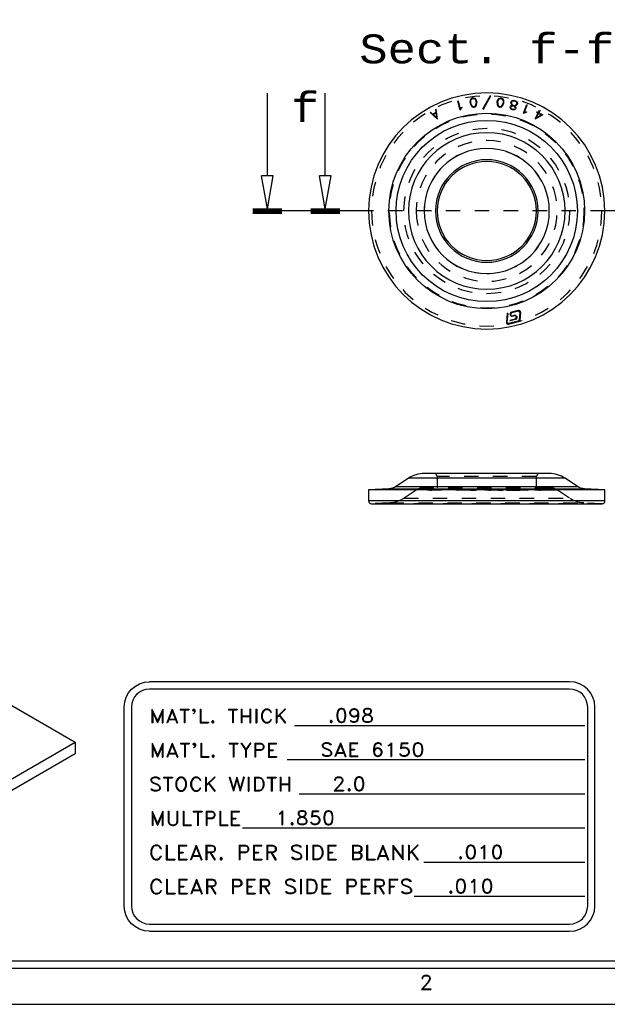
# Model space of a CAD drawing. Header units: inches. Extents: x 3 to 351, y 4 to 271.
# Tile 176 of 256: x 27.29 to 31.35, y 212.15 to 218.97. Entities that reach past the tile are written whole.
import ezdxf
from ezdxf.enums import TextEntityAlignment as Align

# ---------------------------------------------------------------- set-up
doc = ezdxf.new("R2010")
doc.units = ezdxf.units.IN
doc.header["$LTSCALE"] = 0.5
doc.header["$MEASUREMENT"] = 0
doc.linetypes.add('DIVIDE', pattern=[0.393701, 0.19685, -0.098425, 0, -0.098425])
doc.linetypes.add('HIDDEN', pattern=[0.225, 0.15, -0.075])
for name, color, linetype in [('DST', 7, 'Continuous'), ('PLOTVIEW1', 7, 'Continuous'), ('STR_1', 7, 'Continuous')]:
    doc.layers.add(name, color=color, linetype=linetype)
doc.styles.add('VERO2-Courier New', font='cour.ttf')
doc.styles.add('VERO5-RomanD', font='romand__.ttf')

# ---------------------------------------------------------------- blocks, each defined once
blk = doc.blocks.new('ArrowheadSectionClosed')
at = {"color": 0}
for p, q in [((0, 0.0196), (-1, 0.0196)), ((0, 0.0098), (-1, 0.0098)), ((0, 0), (-1, 0)), ((0, -0.0098), (-1, -0.0098)), ((0, -0.0196), (-1, -0.0196)), ((-0.5, -0.0196), (-0.7, -0.2976)), ((-0.5, -0.0196), (-0.3, -0.2976)), ((-0.7, -0.2976), (-0.3, -0.2976)), ((-0.5, -0.2976), (-0.5, -1))]:
    blk.add_line(p, q, dxfattribs=at)

msp = doc.modelspace()

# ---------------------------------------------------------------- linework, layer by layer
at = {"layer": 'DST', "color": 4, "linetype": 'Continuous'}
for p, q in [((30.3164, 218.4036), (30.3202, 218.4046)), ((30.3322, 218.3408), (30.3164, 218.4036)), ((30.3337, 218.351), (30.3202, 218.4046)), ((30.4018, 218.3955), (30.4029, 218.4107)), ((30.4029, 218.3867), (30.4018, 218.3955)), ((30.4029, 218.4107), (30.408, 218.4208)), ((30.4057, 218.3956), (30.4067, 218.4096)), ((30.4067, 218.3876), (30.4057, 218.3956)), ((30.4067, 218.4096), (30.4109, 218.4179)), ((30.4067, 218.3876), (30.4111, 218.3742)), ((30.408, 218.4208), (30.4171, 218.4251)), ((30.4109, 218.4179), (30.4182, 218.4213)), ((30.4171, 218.4251), (30.4233, 218.4259)), ((30.4182, 218.4213), (30.4232, 218.4219)), ((30.4232, 218.4219), (30.4311, 218.4204)), ((30.4233, 218.4259), (30.4332, 218.424)), ((30.4311, 218.4204), (30.4371, 218.4134)), ((30.4332, 218.424), (30.4406, 218.4153)), ((30.4371, 218.4134), (30.4415, 218.4001)), ((30.4406, 218.4153), (30.4453, 218.401)), ((30.4414, 218.378), (30.4425, 218.392)), ((30.4415, 218.4001), (30.4425, 218.392)), ((30.4453, 218.401), (30.4465, 218.392)), ((30.4453, 218.377), (30.4465, 218.392)), ((30.4896, 218.3505), (30.5411, 218.4418)), ((30.4931, 218.3485), (30.5445, 218.4399)), ((30.5411, 218.4418), (30.5445, 218.4399)), ((30.5877, 218.3919), (30.5888, 218.4008)), ((30.5877, 218.3919), (30.5888, 218.3768)), ((30.5888, 218.4008), (30.5935, 218.4152)), ((30.5916, 218.3918), (30.5926, 218.4)), ((30.5916, 218.3918), (30.5926, 218.3779)), ((30.5926, 218.4), (30.597, 218.4132)), ((30.5935, 218.4152), (30.601, 218.4237)), ((30.597, 218.4132), (30.6031, 218.4202)), ((30.601, 218.4237), (30.6108, 218.4258)), ((30.6031, 218.4202), (30.6109, 218.4218)), ((30.6108, 218.4258), (30.6171, 218.4249)), ((30.6109, 218.4218), (30.616, 218.4211)), ((30.616, 218.4211), (30.6232, 218.4176)), ((30.6171, 218.4249), (30.6261, 218.4206)), ((30.6229, 218.374), (30.6274, 218.3874)), ((30.6232, 218.4176), (30.6274, 218.4094)), ((30.6261, 218.4206), (30.6313, 218.4104)), ((30.6274, 218.4094), (30.6284, 218.3954)), ((30.6284, 218.3954), (30.6274, 218.3874)), ((30.6313, 218.4104), (30.6324, 218.3953)), ((30.6324, 218.3953), (30.6313, 218.3865)), ((30.6826, 218.391), (30.6849, 218.4003)), ((30.6826, 218.391), (30.6841, 218.384)), ((30.6849, 218.4003), (30.6896, 218.4056)), ((30.6866, 218.391), (30.6885, 218.3984)), ((30.6866, 218.391), (30.6878, 218.3855)), ((30.6885, 218.3984), (30.6921, 218.4026)), ((30.6896, 218.4056), (30.6937, 218.4082)), ((30.6921, 218.4026), (30.6949, 218.4043)), ((30.6937, 218.4082), (30.7035, 218.4089)), ((30.6949, 218.4043), (30.7031, 218.4049)), ((30.7031, 218.4049), (30.7136, 218.4023)), ((30.7035, 218.4089), (30.7152, 218.406)), ((30.7136, 218.4023), (30.7206, 218.3978)), ((30.7152, 218.406), (30.7234, 218.4006)), ((30.7206, 218.3978), (30.7223, 218.395)), ((30.7234, 218.3896), (30.7215, 218.3822)), ((30.7223, 218.395), (30.7234, 218.3896)), ((30.7234, 218.4006), (30.726, 218.3965)), ((30.7275, 218.3895), (30.7251, 218.3803)), ((30.726, 218.3965), (30.7275, 218.3895)), ((30.1236, 218.3238), (30.1262, 218.3268)), ((30.1236, 218.3238), (30.1759, 218.2784)), ((30.1262, 218.3268), (30.1413, 218.3137)), ((30.1413, 218.3137), (30.1657, 218.3268)), ((30.1445, 218.3109), (30.1663, 218.3226)), ((30.1632, 218.3467), (30.1671, 218.3472)), ((30.1657, 218.3268), (30.1632, 218.3467)), ((30.1707, 218.2881), (30.1663, 218.3226)), ((30.1759, 218.2784), (30.1671, 218.3472)), ((30.3322, 218.3408), (30.3406, 218.3551)), ((30.3337, 218.351), (30.3376, 218.3576)), ((30.3376, 218.3576), (30.3427, 218.362)), ((30.3406, 218.3551), (30.3453, 218.359)), ((30.3427, 218.362), (30.3453, 218.359)), ((30.4029, 218.3867), (30.4076, 218.3723)), ((30.4076, 218.3723), (30.415, 218.3637)), ((30.4111, 218.3742), (30.4171, 218.3673)), ((30.415, 218.3637), (30.4249, 218.3617)), ((30.4171, 218.3673), (30.425, 218.3657)), ((30.4249, 218.3617), (30.4311, 218.3625)), ((30.425, 218.3657), (30.43, 218.3663)), ((30.43, 218.3663), (30.4373, 218.3697)), ((30.4311, 218.3625), (30.4402, 218.3668)), ((30.4373, 218.3697), (30.4414, 218.378)), ((30.4402, 218.3668), (30.4453, 218.377)), ((30.4896, 218.3505), (30.4931, 218.3485)), ((30.5888, 218.3768), (30.5938, 218.3666)), ((30.5926, 218.3779), (30.5967, 218.3696)), ((30.5938, 218.3666), (30.6029, 218.3623)), ((30.5967, 218.3696), (30.604, 218.3662)), ((30.6029, 218.3623), (30.6092, 218.3615)), ((30.604, 218.3662), (30.609, 218.3655)), ((30.609, 218.3655), (30.6169, 218.3671)), ((30.6092, 218.3615), (30.619, 218.3635)), ((30.6169, 218.3671), (30.6229, 218.374)), ((30.619, 218.3635), (30.6264, 218.3721)), ((30.6264, 218.3721), (30.6313, 218.3865)), ((30.6776, 218.3599), (30.6793, 218.3663)), ((30.6776, 218.3599), (30.6793, 218.3524)), ((30.6793, 218.3663), (30.6841, 218.372)), ((30.6793, 218.3524), (30.6879, 218.3469)), ((30.6817, 218.3598), (30.6828, 218.3644)), ((30.6817, 218.3598), (30.6828, 218.3548)), ((30.6828, 218.3644), (30.6863, 218.3684)), ((30.6828, 218.3548), (30.6895, 218.3506)), ((30.6841, 218.384), (30.6886, 218.3764)), ((30.6841, 218.372), (30.6913, 218.3735)), ((30.6863, 218.3684), (30.6917, 218.3696)), ((30.6878, 218.3855), (30.6915, 218.3792)), ((30.6879, 218.3469), (30.6996, 218.3439)), ((30.6886, 218.3764), (30.6932, 218.3735)), ((30.6895, 218.3506), (30.6999, 218.3479)), ((30.6913, 218.3735), (30.6932, 218.3735)), ((30.6915, 218.3792), (30.6987, 218.3747)), ((30.6917, 218.3696), (30.6998, 218.3696)), ((30.6987, 218.3747), (30.7008, 218.3735)), ((30.6996, 218.3439), (30.7097, 218.3447)), ((30.6998, 218.3696), (30.707, 218.3658)), ((30.6999, 218.3479), (30.7078, 218.3485)), ((30.7008, 218.3735), (30.7032, 218.3735)), ((30.7032, 218.3735), (30.7117, 218.3741)), ((30.707, 218.3658), (30.7111, 218.3621)), ((30.7076, 218.3699), (30.7129, 218.3703)), ((30.7076, 218.3699), (30.7092, 218.369)), ((30.7078, 218.3485), (30.7111, 218.3523)), ((30.7092, 218.369), (30.7147, 218.3642)), ((30.7097, 218.3447), (30.7147, 218.3505)), ((30.7111, 218.3621), (30.7123, 218.357)), ((30.7123, 218.357), (30.7111, 218.3523)), ((30.7117, 218.3741), (30.7179, 218.3779)), ((30.7129, 218.3703), (30.7205, 218.3748)), ((30.7147, 218.3642), (30.7163, 218.357)), ((30.7163, 218.357), (30.7147, 218.3505)), ((30.7179, 218.3779), (30.7215, 218.3822)), ((30.7205, 218.3748), (30.7251, 218.3803)), ((30.7692, 218.3189), (30.7926, 218.3793)), ((30.7692, 218.3189), (30.7843, 218.3257)), ((30.7763, 218.3264), (30.7963, 218.3779)), ((30.7763, 218.3264), (30.7833, 218.3295)), ((30.7833, 218.3295), (30.79, 218.3301)), ((30.7843, 218.3257), (30.7903, 218.3262)), ((30.79, 218.3301), (30.7903, 218.3262)), ((30.7926, 218.3793), (30.7963, 218.3779)), ((30.8496, 218.2815), (30.8706, 218.3204)), ((30.8598, 218.3262), (30.8616, 218.3297)), ((30.8598, 218.3262), (30.8706, 218.3204)), ((30.8616, 218.3297), (30.8725, 218.3238)), ((30.8725, 218.3238), (30.881, 218.3397)), ((30.8759, 218.322), (30.8845, 218.3379)), ((30.8759, 218.322), (30.9027, 218.3076)), ((30.881, 218.3397), (30.8845, 218.3379)), ((30.1445, 218.3109), (30.1707, 218.2881)), ((30.8496, 218.2815), (30.9027, 218.3076)), ((30.8589, 218.2904), (30.8741, 218.3185)), ((30.8589, 218.2904), (30.8941, 218.3077)), ((30.8741, 218.3185), (30.8941, 218.3077)), ((30.6576, 216.9334), (30.6515, 216.8738)), ((30.6615, 216.933), (30.6554, 216.8734)), ((30.6615, 216.933), (30.6576, 216.9334)), ((30.7127, 216.8953), (30.6761, 216.8861)), ((30.6781, 216.9313), (30.6771, 216.9214)), ((30.688, 216.9119), (30.6771, 216.9214)), ((30.7137, 216.8915), (30.6771, 216.8823)), ((30.6781, 216.9313), (30.6877, 216.9424)), ((30.682, 216.9309), (30.681, 216.921)), ((30.681, 216.921), (30.6871, 216.9157)), ((30.6886, 216.9385), (30.682, 216.9309)), ((30.7134, 216.9223), (30.6871, 216.9157)), ((30.7337, 216.954), (30.6877, 216.9424)), ((30.7143, 216.9185), (30.688, 216.9119)), ((30.7346, 216.9501), (30.6886, 216.9385)), ((30.7127, 216.8953), (30.7194, 216.903)), ((30.7134, 216.9223), (30.7243, 216.9128)), ((30.7233, 216.9026), (30.7137, 216.8915)), ((30.7204, 216.9132), (30.7143, 216.9185)), ((30.7204, 216.9132), (30.7194, 216.903)), ((30.7243, 216.9128), (30.7233, 216.9026)), ((30.7336, 216.8809), (30.7403, 216.8886)), ((30.7456, 216.9407), (30.7346, 216.9501)), ((30.7456, 216.9407), (30.7403, 216.8886)), ((30.7495, 216.9403), (30.7442, 216.8882)), ((30.6554, 216.8734), (30.6664, 216.8639)), ((30.7336, 216.8809), (30.6664, 216.8639)), ((30.7346, 216.8771), (30.6673, 216.8601)), ((30.6771, 216.8823), (30.6761, 216.8861)), ((30.7442, 216.8882), (30.7346, 216.8771)), ((30.9486, 215.8261), (30.0832, 215.8261)), ((29.9743, 215.7933), (29.8888, 215.7366)), ((31.143, 215.7366), (31.0576, 215.7933)), ((29.8393, 215.7203), (29.699, 215.7137)), ((31.3328, 215.7137), (29.699, 215.7137)), ((29.699, 215.7137), (29.699, 215.6362)), ((30.6514, 215.7153), (30.6515, 215.7154)), ((30.6673, 215.7146), (30.6514, 215.7153)), ((30.6576, 215.7181), (30.6515, 215.7154)), ((30.6615, 215.718), (30.6554, 215.7153)), ((30.6554, 215.7153), (30.6554, 215.7153)), ((30.6554, 215.7153), (30.6664, 215.7148)), ((30.6554, 215.7153), (30.6554, 215.7148)), ((30.6615, 215.718), (30.6576, 215.7181)), ((30.6576, 215.7181), (30.6576, 215.7163)), ((30.7336, 215.7148), (30.6664, 215.7148)), ((30.7346, 215.7146), (30.6673, 215.7146)), ((30.7127, 215.7157), (30.6761, 215.7157)), ((30.6771, 215.7155), (30.6761, 215.7157)), ((30.688, 215.7168), (30.677, 215.7173)), ((30.677, 215.7173), (30.6771, 215.7173)), ((30.6781, 215.7178), (30.6771, 215.7173)), ((30.7137, 215.7155), (30.6771, 215.7155)), ((30.6781, 215.7178), (30.6877, 215.7182)), ((30.681, 215.7173), (30.6809, 215.7173)), ((30.6809, 215.7173), (30.6871, 215.717)), ((30.6809, 215.7173), (30.6809, 215.7169)), ((30.682, 215.7177), (30.681, 215.7173)), ((30.6886, 215.718), (30.682, 215.7177)), ((30.7134, 215.717), (30.6871, 215.717)), ((30.7337, 215.7181), (30.6877, 215.7182)), ((30.7143, 215.7168), (30.688, 215.7168)), ((30.7346, 215.7179), (30.6886, 215.718)), ((30.7127, 215.7157), (30.7194, 215.716)), ((30.7134, 215.717), (30.7244, 215.7164)), ((30.7233, 215.7159), (30.7137, 215.7155)), ((30.7205, 215.7165), (30.7143, 215.7168)), ((30.7204, 215.7165), (30.7194, 215.716)), ((30.7204, 215.7165), (30.7205, 215.7165)), ((30.7205, 215.7157), (30.7205, 215.7165)), ((30.7243, 215.7164), (30.7233, 215.7159)), ((30.7244, 215.7164), (30.7243, 215.7164)), ((30.7336, 215.7148), (30.7403, 215.7151)), ((30.7337, 215.7181), (30.7496, 215.7173)), ((30.7456, 215.7174), (30.7346, 215.7179)), ((30.7442, 215.715), (30.7346, 215.7146)), ((30.7456, 215.7174), (30.7403, 215.7151)), ((30.7495, 215.7173), (30.7442, 215.715)), ((30.7456, 215.7174), (30.7456, 215.7174)), ((30.7456, 215.7156), (30.7456, 215.7174)), ((30.7496, 215.7173), (30.7495, 215.7173)), ((31.3328, 215.7137), (31.1925, 215.7203)), ((31.3328, 215.6362), (31.3328, 215.7137)), ((29.7187, 215.6165), (31.3131, 215.6165))]:
    msp.add_line(p, q, dxfattribs=at)
at = {"layer": 'DST', "color": 100, "linetype": 'Continuous'}
for p, q in [((29.699, 217.643), (28.899, 217.643)), ((32.1328, 217.643), (31.3328, 217.643))]:
    msp.add_line(p, q, dxfattribs=at)
at = {"layer": 'DST', "color": 100, "linetype": 'DIVIDE'}
msp.add_line((31.3328, 217.643), (29.699, 217.643), dxfattribs=at)
msp.add_line((31.3328, 217.643), (29.699, 217.643), dxfattribs=at)
at = {"layer": 'DST', "color": 254, "linetype": 'HIDDEN'}
for p, q in [((30.681, 216.921), (30.681, 216.921)), ((30.161, 215.8261), (30.173, 215.8054)), ((30.8588, 215.8054), (30.173, 215.8054)), ((30.173, 215.8054), (30.173, 215.7281)), ((30.8588, 215.8054), (30.8708, 215.8261)), ((30.8588, 215.7281), (30.8588, 215.8054)), ((30.0287, 215.7118), (29.9433, 215.6551)), ((31.0031, 215.7118), (30.0287, 215.7118)), ((30.9489, 215.7281), (30.0829, 215.7281)), ((30.1236, 215.7151), (30.1759, 215.7182)), ((30.1236, 215.7151), (30.1262, 215.7151)), ((30.1236, 215.7151), (30.1236, 215.7112)), ((30.1236, 215.7112), (30.1338, 215.7118)), ((30.1262, 215.7111), (30.1236, 215.7112)), ((30.1262, 215.7151), (30.1413, 215.716)), ((30.1262, 215.7151), (30.1262, 215.7111)), ((30.1338, 215.7118), (30.1652, 215.7137)), ((30.1413, 215.716), (30.1445, 215.716)), ((30.1413, 215.716), (30.1413, 215.712)), ((30.1657, 215.712), (30.1413, 215.712)), ((30.1445, 215.7162), (30.1707, 215.7177)), ((30.1445, 215.7162), (30.1445, 215.7122)), ((30.1445, 215.7162), (30.1663, 215.7162)), ((30.1445, 215.716), (30.1657, 215.716)), ((30.1688, 215.7137), (30.1445, 215.7122)), ((30.1445, 215.7122), (30.1663, 215.7122)), ((30.1657, 215.716), (30.1632, 215.7151)), ((30.1632, 215.7151), (30.1657, 215.7151)), ((30.1632, 215.7151), (30.1632, 215.7111)), ((30.1671, 215.7112), (30.1632, 215.7111)), ((30.1652, 215.7137), (30.1759, 215.7143)), ((30.1657, 215.716), (30.1657, 215.712)), ((30.1657, 215.7151), (30.1671, 215.7151)), ((30.1707, 215.7177), (30.1663, 215.7162)), ((30.1663, 215.7162), (30.1663, 215.7122)), ((30.1663, 215.7122), (30.1707, 215.7138)), ((30.1707, 215.7164), (30.1671, 215.7151)), ((30.1671, 215.7151), (30.1671, 215.7112)), ((30.1759, 215.7143), (30.1671, 215.7112)), ((30.1707, 215.7138), (30.1688, 215.7137)), ((30.1759, 215.7182), (30.1707, 215.7164)), ((30.1707, 215.7177), (30.1707, 215.7138)), ((30.1759, 215.7182), (30.1759, 215.7143)), ((30.3322, 215.7182), (30.3164, 215.7151)), ((30.3164, 215.7151), (30.3202, 215.7151)), ((30.3164, 215.7151), (30.3164, 215.7112)), ((30.3164, 215.7112), (30.3322, 215.7142)), ((30.3202, 215.7112), (30.3164, 215.7112)), ((30.3337, 215.7177), (30.3202, 215.7151)), ((30.3202, 215.7151), (30.3202, 215.7112)), ((30.3337, 215.7138), (30.3202, 215.7112)), ((30.3322, 215.7182), (30.3406, 215.7176)), ((30.3322, 215.7182), (30.3322, 215.7142)), ((30.3322, 215.7142), (30.3406, 215.7137)), ((30.3337, 215.7177), (30.3376, 215.7175)), ((30.3337, 215.7177), (30.3337, 215.7138)), ((30.3376, 215.7175), (30.3427, 215.7173)), ((30.3376, 215.7175), (30.3376, 215.7135)), ((30.3427, 215.7134), (30.3376, 215.7135)), ((30.3406, 215.7176), (30.3453, 215.7175)), ((30.3406, 215.7176), (30.3406, 215.7137)), ((30.3427, 215.7173), (30.3453, 215.7175)), ((30.3427, 215.7173), (30.3427, 215.7134)), ((30.3453, 215.7136), (30.3427, 215.7134)), ((30.3453, 215.7175), (30.3453, 215.7136)), ((30.4029, 215.7167), (30.4018, 215.7163)), ((30.4018, 215.7163), (30.4029, 215.7156)), ((30.4018, 215.7163), (30.4018, 215.7124)), ((30.4018, 215.7124), (30.4029, 215.7128)), ((30.4029, 215.7117), (30.4018, 215.7124)), ((30.4029, 215.7167), (30.4076, 215.7174)), ((30.4029, 215.7167), (30.4029, 215.7128)), ((30.4029, 215.7156), (30.4057, 215.7154)), ((30.4029, 215.7156), (30.4029, 215.7117)), ((30.4029, 215.7128), (30.4076, 215.7135)), ((30.408, 215.7112), (30.4029, 215.7117)), ((30.4067, 215.7167), (30.4057, 215.7163)), ((30.4057, 215.7163), (30.4057, 215.7124)), ((30.4057, 215.7163), (30.4067, 215.7157)), ((30.4057, 215.7154), (30.408, 215.7152)), ((30.4067, 215.7128), (30.4057, 215.7124)), ((30.4057, 215.7124), (30.4067, 215.7117)), ((30.4067, 215.7167), (30.4111, 215.7174)), ((30.4067, 215.7167), (30.4067, 215.7128)), ((30.4067, 215.7157), (30.4067, 215.7117)), ((30.4067, 215.7157), (30.4109, 215.7153)), ((30.4111, 215.7134), (30.4067, 215.7128)), ((30.4067, 215.7117), (30.4109, 215.7114)), ((30.4076, 215.7174), (30.415, 215.7179)), ((30.4076, 215.7174), (30.4076, 215.7135)), ((30.408, 215.7152), (30.4171, 215.715)), ((30.408, 215.7152), (30.408, 215.7112)), ((30.4171, 215.7111), (30.408, 215.7112)), ((30.4109, 215.7153), (30.4109, 215.7114)), ((30.4109, 215.7153), (30.4182, 215.7152)), ((30.4109, 215.7114), (30.4182, 215.7113)), ((30.4111, 215.7174), (30.4171, 215.7177)), ((30.4111, 215.7174), (30.4111, 215.7134)), ((30.415, 215.7179), (30.4249, 215.718)), ((30.415, 215.7179), (30.415, 215.7139)), ((30.415, 215.7139), (30.4249, 215.7141)), ((30.4171, 215.7177), (30.425, 215.7179)), ((30.4171, 215.7177), (30.4171, 215.7138)), ((30.4171, 215.715), (30.4233, 215.715)), ((30.4171, 215.715), (30.4171, 215.7111)), ((30.425, 215.7139), (30.4171, 215.7138)), ((30.4233, 215.7111), (30.4171, 215.7111)), ((30.4182, 215.7152), (30.4182, 215.7113)), ((30.4182, 215.7152), (30.4232, 215.7152)), ((30.4182, 215.7113), (30.4232, 215.7113)), ((30.4232, 215.7152), (30.4311, 215.7153)), ((30.4232, 215.7152), (30.4232, 215.7113)), ((30.4232, 215.7113), (30.4311, 215.7114)), ((30.4233, 215.715), (30.4332, 215.7152)), ((30.4233, 215.715), (30.4233, 215.7111)), ((30.4332, 215.7112), (30.4233, 215.7111)), ((30.4249, 215.718), (30.4311, 215.718)), ((30.4249, 215.718), (30.4249, 215.7141)), ((30.4249, 215.7141), (30.4311, 215.7141)), ((30.425, 215.7179), (30.425, 215.7139)), ((30.425, 215.7179), (30.43, 215.7179)), ((30.43, 215.7139), (30.425, 215.7139)), ((30.43, 215.7179), (30.43, 215.7139)), ((30.43, 215.7179), (30.4373, 215.7177)), ((30.4373, 215.7138), (30.43, 215.7139)), ((30.4311, 215.718), (30.4402, 215.7179)), ((30.4311, 215.718), (30.4311, 215.7141)), ((30.4311, 215.7153), (30.4371, 215.7157)), ((30.4311, 215.7153), (30.4311, 215.7114)), ((30.4311, 215.7141), (30.4402, 215.7139)), ((30.4311, 215.7114), (30.4371, 215.7117)), ((30.4332, 215.7152), (30.4406, 215.7156)), ((30.4332, 215.7152), (30.4332, 215.7112)), ((30.4406, 215.7117), (30.4332, 215.7112)), ((30.4371, 215.7157), (30.4415, 215.7163)), ((30.4371, 215.7157), (30.4371, 215.7117)), ((30.4371, 215.7117), (30.4415, 215.7124)), ((30.4373, 215.7177), (30.4373, 215.7138)), ((30.4373, 215.7177), (30.4414, 215.7174)), ((30.4402, 215.7179), (30.4453, 215.7174)), ((30.4402, 215.7179), (30.4402, 215.7139)), ((30.4406, 215.7156), (30.4453, 215.7163)), ((30.4406, 215.7156), (30.4406, 215.7117)), ((30.4453, 215.7124), (30.4406, 215.7117)), ((30.4414, 215.7174), (30.4414, 215.7134)), ((30.4414, 215.7174), (30.4425, 215.7167)), ((30.4425, 215.7128), (30.4414, 215.7134)), ((30.4415, 215.7163), (30.4425, 215.7167)), ((30.4415, 215.7163), (30.4415, 215.7124)), ((30.4415, 215.7124), (30.4425, 215.7128)), ((30.4425, 215.7167), (30.4425, 215.7128)), ((30.4453, 215.7174), (30.4465, 215.7167)), ((30.4453, 215.7174), (30.4453, 215.7135)), ((30.4453, 215.7163), (30.4465, 215.7167)), ((30.4453, 215.7163), (30.4453, 215.7124)), ((30.4453, 215.7135), (30.4465, 215.7128)), ((30.4465, 215.7128), (30.4453, 215.7124)), ((30.4465, 215.7167), (30.4465, 215.7128)), ((30.4896, 215.7188), (30.4931, 215.7189)), ((30.4896, 215.7188), (30.5411, 215.7145)), ((30.4896, 215.7188), (30.4896, 215.7149)), ((30.4896, 215.7149), (30.4931, 215.715)), ((30.5045, 215.7137), (30.4896, 215.7149)), ((30.4931, 215.7189), (30.5445, 215.7146)), ((30.4931, 215.7189), (30.4931, 215.715)), ((30.4931, 215.715), (30.509, 215.7137)), ((30.5265, 215.7118), (30.5045, 215.7137)), ((30.509, 215.7137), (30.531, 215.7118)), ((30.5411, 215.7106), (30.5265, 215.7118)), ((30.531, 215.7118), (30.5445, 215.7106)), ((30.5411, 215.7145), (30.5445, 215.7146)), ((30.5411, 215.7145), (30.5411, 215.7106)), ((30.5445, 215.7106), (30.5411, 215.7106)), ((30.5445, 215.7146), (30.5445, 215.7106)), ((30.5877, 215.7167), (30.5888, 215.7174)), ((30.5877, 215.7167), (30.5888, 215.7163)), ((30.5877, 215.7167), (30.5877, 215.7128)), ((30.5877, 215.7128), (30.5888, 215.7135)), ((30.5888, 215.7124), (30.5877, 215.7128)), ((30.5888, 215.7174), (30.5938, 215.7179)), ((30.5888, 215.7174), (30.5888, 215.7135)), ((30.5888, 215.7163), (30.5935, 215.7156)), ((30.5888, 215.7163), (30.5888, 215.7124)), ((30.5935, 215.7117), (30.5888, 215.7124)), ((30.5916, 215.7167), (30.5926, 215.7174)), ((30.5916, 215.7167), (30.5916, 215.7128)), ((30.5916, 215.7167), (30.5926, 215.7163)), ((30.5926, 215.7134), (30.5916, 215.7128)), ((30.5916, 215.7128), (30.5926, 215.7124)), ((30.5926, 215.7174), (30.5967, 215.7177)), ((30.5926, 215.7174), (30.5926, 215.7134)), ((30.5926, 215.7163), (30.5926, 215.7124)), ((30.5926, 215.7163), (30.597, 215.7157)), ((30.5926, 215.7124), (30.597, 215.7117)), ((30.5935, 215.7156), (30.601, 215.7152)), ((30.5935, 215.7156), (30.5935, 215.7117)), ((30.601, 215.7112), (30.5935, 215.7117)), ((30.5938, 215.7179), (30.6029, 215.718)), ((30.5938, 215.7179), (30.5938, 215.7139)), ((30.5938, 215.7139), (30.6029, 215.7141)), ((30.5967, 215.7177), (30.604, 215.7179)), ((30.5967, 215.7177), (30.5967, 215.7138)), ((30.604, 215.7139), (30.5967, 215.7138)), ((30.597, 215.7157), (30.597, 215.7117)), ((30.597, 215.7157), (30.6031, 215.7153)), ((30.597, 215.7117), (30.6031, 215.7114)), ((30.601, 215.7152), (30.6108, 215.715)), ((30.601, 215.7152), (30.601, 215.7112)), ((30.6108, 215.7111), (30.601, 215.7112)), ((30.6029, 215.718), (30.6092, 215.718)), ((30.6029, 215.718), (30.6029, 215.7141)), ((30.6029, 215.7141), (30.6092, 215.7141)), ((30.6031, 215.7153), (30.6031, 215.7114)), ((30.6031, 215.7153), (30.6109, 215.7152)), ((30.6031, 215.7114), (30.6109, 215.7112)), ((30.604, 215.7179), (30.604, 215.7139)), ((30.604, 215.7179), (30.609, 215.7179)), ((30.609, 215.7139), (30.604, 215.7139)), ((30.609, 215.7179), (30.609, 215.7139)), ((30.609, 215.7179), (30.6169, 215.7177)), ((30.6169, 215.7138), (30.609, 215.7139)), ((30.6092, 215.718), (30.619, 215.7179)), ((30.6092, 215.718), (30.6092, 215.7141)), ((30.6092, 215.7141), (30.619, 215.7139)), ((30.6108, 215.715), (30.6171, 215.715)), ((30.6108, 215.715), (30.6108, 215.7111)), ((30.6171, 215.7111), (30.6108, 215.7111)), ((30.6109, 215.7152), (30.6109, 215.7112)), ((30.6109, 215.7152), (30.616, 215.7152)), ((30.6109, 215.7112), (30.616, 215.7113)), ((30.616, 215.7152), (30.6232, 215.7153)), ((30.616, 215.7152), (30.616, 215.7113)), ((30.616, 215.7113), (30.6232, 215.7114)), ((30.6169, 215.7177), (30.6169, 215.7138)), ((30.6169, 215.7177), (30.6229, 215.7174)), ((30.6171, 215.715), (30.6261, 215.7151)), ((30.6171, 215.715), (30.6171, 215.7111)), ((30.6261, 215.7112), (30.6171, 215.7111)), ((30.619, 215.7179), (30.6264, 215.7174)), ((30.619, 215.7179), (30.619, 215.7139)), ((30.6229, 215.7174), (30.6229, 215.7134)), ((30.6229, 215.7174), (30.6274, 215.7167)), ((30.6274, 215.7128), (30.6229, 215.7134)), ((30.6232, 215.7153), (30.6274, 215.7157)), ((30.6232, 215.7153), (30.6232, 215.7114)), ((30.6232, 215.7114), (30.6274, 215.7117)), ((30.6261, 215.7151), (30.6284, 215.7153)), ((30.6261, 215.7151), (30.6261, 215.7112)), ((30.6313, 215.7117), (30.6261, 215.7112)), ((30.6264, 215.7174), (30.6313, 215.7167)), ((30.6264, 215.7174), (30.6264, 215.7135)), ((30.6264, 215.7135), (30.6313, 215.7128)), ((30.6274, 215.7167), (30.6274, 215.7128)), ((30.6284, 215.7163), (30.6274, 215.7167)), ((30.6274, 215.7157), (30.6284, 215.7163)), ((30.6274, 215.7157), (30.6274, 215.7117)), ((30.6284, 215.7124), (30.6274, 215.7128)), ((30.6274, 215.7117), (30.6284, 215.7124)), ((30.6284, 215.7163), (30.6284, 215.7124)), ((30.6284, 215.7153), (30.6313, 215.7156)), ((30.6324, 215.7163), (30.6313, 215.7167)), ((30.6313, 215.7167), (30.6313, 215.7128)), ((30.6313, 215.7156), (30.6324, 215.7163)), ((30.6313, 215.7156), (30.6313, 215.7117)), ((30.6313, 215.7128), (30.6324, 215.7124)), ((30.6324, 215.7124), (30.6313, 215.7117)), ((30.6324, 215.7163), (30.6324, 215.7124)), ((30.6514, 215.7153), (30.6514, 215.7114)), ((30.6515, 215.7114), (30.6514, 215.7114)), ((30.6514, 215.7114), (30.6673, 215.7106)), ((30.6515, 215.7154), (30.6515, 215.7114)), ((30.6554, 215.7131), (30.6515, 215.7114)), ((30.6554, 215.7153), (30.6554, 215.7114)), ((30.6554, 215.7148), (30.6554, 215.7113)), ((30.6576, 215.7141), (30.6554, 215.7131)), ((30.6554, 215.7114), (30.6615, 215.7141)), ((30.6554, 215.7113), (30.6554, 215.7114)), ((30.6664, 215.7108), (30.6554, 215.7113)), ((30.6576, 215.7163), (30.6576, 215.7141)), ((30.6615, 215.7141), (30.6576, 215.7141)), ((30.6615, 215.718), (30.6615, 215.7141)), ((30.6664, 215.7146), (30.6664, 215.7108)), ((30.7336, 215.7109), (30.6664, 215.7108)), ((30.6673, 215.7146), (30.6673, 215.7106)), ((30.6673, 215.7106), (30.7346, 215.7107)), ((30.6761, 215.7157), (30.6761, 215.7118)), ((30.6761, 215.7118), (30.6771, 215.7116)), ((30.7127, 215.7118), (30.6761, 215.7118)), ((30.677, 215.7173), (30.677, 215.7133)), ((30.6771, 215.7134), (30.677, 215.7133)), ((30.677, 215.7133), (30.688, 215.7128)), ((30.6771, 215.7173), (30.6771, 215.7155)), ((30.6771, 215.7155), (30.6771, 215.7116)), ((30.6781, 215.7138), (30.6771, 215.7134)), ((30.6771, 215.7116), (30.7137, 215.7116)), ((30.6776, 215.7175), (30.6793, 215.7179)), ((30.6776, 215.7175), (30.6793, 215.7172)), ((30.6776, 215.7175), (30.6776, 215.7136)), ((30.6776, 215.7136), (30.6793, 215.7139)), ((30.6793, 215.7133), (30.6776, 215.7136)), ((30.6781, 215.7171), (30.6781, 215.7138)), ((30.6809, 215.7141), (30.6781, 215.7138)), ((30.6793, 215.7179), (30.6879, 215.718)), ((30.6793, 215.7179), (30.6793, 215.7139)), ((30.6793, 215.7172), (30.6841, 215.7169)), ((30.6793, 215.7172), (30.6793, 215.7133)), ((30.6793, 215.7139), (30.6879, 215.7141)), ((30.6841, 215.713), (30.6793, 215.7133)), ((30.6809, 215.7169), (30.6809, 215.7133)), ((30.6877, 215.7142), (30.6809, 215.7141)), ((30.6871, 215.713), (30.6809, 215.7133)), ((30.6809, 215.7133), (30.681, 215.7133)), ((30.681, 215.7173), (30.681, 215.7133)), ((30.681, 215.7133), (30.682, 215.7138)), ((30.6817, 215.7175), (30.6828, 215.7177)), ((30.6817, 215.7175), (30.6817, 215.7136)), ((30.6817, 215.7175), (30.6828, 215.7173)), ((30.6828, 215.7138), (30.6817, 215.7136)), ((30.6817, 215.7136), (30.6828, 215.7133)), ((30.682, 215.7177), (30.682, 215.7138)), ((30.682, 215.7138), (30.6886, 215.7141)), ((30.6826, 215.7161), (30.6841, 215.7164)), ((30.6826, 215.7161), (30.6843, 215.7157)), ((30.6826, 215.7161), (30.6826, 215.7121)), ((30.6826, 215.7121), (30.6841, 215.7124)), ((30.6843, 215.7118), (30.6826, 215.7121)), ((30.6828, 215.7177), (30.6895, 215.7179)), ((30.6828, 215.7177), (30.6828, 215.7138)), ((30.6828, 215.7173), (30.6828, 215.7133)), ((30.6828, 215.7173), (30.6863, 215.7171)), ((30.6895, 215.7139), (30.6828, 215.7138)), ((30.6828, 215.7133), (30.6863, 215.7131)), ((30.6841, 215.7169), (30.691, 215.7168)), ((30.6841, 215.7169), (30.6841, 215.713)), ((30.6841, 215.7164), (30.6886, 215.7167)), ((30.6841, 215.7164), (30.6841, 215.7124)), ((30.691, 215.7128), (30.6841, 215.713)), ((30.6841, 215.7124), (30.6886, 215.7127)), ((30.6843, 215.7157), (30.6849, 215.7156)), ((30.6849, 215.7117), (30.6843, 215.7118)), ((30.6849, 215.7156), (30.686, 215.7155)), ((30.6849, 215.7156), (30.6849, 215.7117)), ((30.686, 215.7116), (30.6849, 215.7117)), ((30.686, 215.7155), (30.6866, 215.7155)), ((30.6896, 215.7114), (30.686, 215.7116)), ((30.6863, 215.7171), (30.6863, 215.7131)), ((30.6863, 215.7171), (30.6909, 215.717)), ((30.6863, 215.7131), (30.6909, 215.713)), ((30.6866, 215.716), (30.6878, 215.7163)), ((30.6866, 215.716), (30.6866, 215.7121)), ((30.6866, 215.716), (30.6885, 215.7157)), ((30.6866, 215.7155), (30.6896, 215.7153)), ((30.6878, 215.7123), (30.6866, 215.7121)), ((30.6866, 215.7121), (30.6885, 215.7117)), ((30.6871, 215.7168), (30.6871, 215.713)), ((30.7134, 215.713), (30.6871, 215.713)), ((30.6877, 215.718), (30.6877, 215.7142)), ((30.7205, 215.7142), (30.6877, 215.7142)), ((30.6878, 215.7163), (30.6915, 215.7165)), ((30.6878, 215.7163), (30.6878, 215.7123)), ((30.6915, 215.7126), (30.6878, 215.7123)), ((30.6879, 215.718), (30.6996, 215.718)), ((30.6879, 215.718), (30.6879, 215.7141)), ((30.6879, 215.7141), (30.6996, 215.7141)), ((30.688, 215.7168), (30.688, 215.7128)), ((30.688, 215.7128), (30.7143, 215.7128)), ((30.6885, 215.7157), (30.6885, 215.7117)), ((30.6885, 215.7157), (30.6903, 215.7155)), ((30.6885, 215.7117), (30.6903, 215.7116)), ((30.6886, 215.718), (30.6886, 215.7141)), ((30.6886, 215.7167), (30.6932, 215.7167)), ((30.6886, 215.7167), (30.6886, 215.7127)), ((30.6886, 215.7141), (30.7346, 215.714)), ((30.6886, 215.7127), (30.6932, 215.7128)), ((30.6895, 215.7179), (30.6895, 215.7139)), ((30.6895, 215.7179), (30.6999, 215.7179)), ((30.6999, 215.7139), (30.6895, 215.7139)), ((30.6896, 215.7153), (30.6937, 215.7151)), ((30.6896, 215.7153), (30.6896, 215.7114)), ((30.6937, 215.7112), (30.6896, 215.7114)), ((30.6903, 215.7155), (30.6921, 215.7154)), ((30.6903, 215.7116), (30.6921, 215.7115)), ((30.6909, 215.717), (30.6917, 215.7169)), ((30.6909, 215.713), (30.6917, 215.713)), ((30.691, 215.7168), (30.6913, 215.7168)), ((30.6913, 215.7128), (30.691, 215.7128)), ((30.6913, 215.7168), (30.6932, 215.7167)), ((30.6913, 215.7168), (30.6913, 215.7128)), ((30.6932, 215.7128), (30.6913, 215.7128)), ((30.6915, 215.7165), (30.6915, 215.7126)), ((30.6915, 215.7165), (30.6932, 215.7165)), ((30.6987, 215.7127), (30.6915, 215.7126)), ((30.6917, 215.7169), (30.6917, 215.713)), ((30.6917, 215.7169), (30.6998, 215.7169)), ((30.6917, 215.713), (30.6998, 215.7129)), ((30.6921, 215.7154), (30.6921, 215.7115)), ((30.6921, 215.7154), (30.6949, 215.7153)), ((30.6921, 215.7115), (30.6949, 215.7114)), ((30.6932, 215.7167), (30.6932, 215.7128)), ((30.6932, 215.7165), (30.6987, 215.7166)), ((30.6937, 215.7151), (30.7035, 215.715)), ((30.6937, 215.7151), (30.6937, 215.7112)), ((30.7035, 215.7111), (30.6937, 215.7112)), ((30.6949, 215.7153), (30.6949, 215.7114)), ((30.6949, 215.7153), (30.7031, 215.7152)), ((30.6949, 215.7114), (30.7031, 215.7112)), ((30.6987, 215.7166), (30.7008, 215.7167)), ((30.6987, 215.7166), (30.6987, 215.7127)), ((30.7008, 215.7127), (30.6987, 215.7127)), ((30.6996, 215.718), (30.6996, 215.7141)), ((30.6998, 215.7169), (30.707, 215.7169)), ((30.6998, 215.7169), (30.6998, 215.7129)), ((30.6998, 215.7129), (30.707, 215.713)), ((30.6999, 215.7179), (30.6999, 215.7139)), ((30.6999, 215.7179), (30.7078, 215.7177)), ((30.7078, 215.7138), (30.6999, 215.7139)), ((30.7008, 215.7167), (30.7008, 215.7127)), ((30.7008, 215.7167), (30.7032, 215.7166)), ((30.7032, 215.7127), (30.7008, 215.7127)), ((30.7031, 215.7152), (30.7136, 215.7152)), ((30.7031, 215.7152), (30.7031, 215.7112)), ((30.7031, 215.7112), (30.7136, 215.7112)), ((30.7032, 215.7166), (30.7032, 215.7127)), ((30.7032, 215.7166), (30.7076, 215.7166)), ((30.7117, 215.7126), (30.7032, 215.7127)), ((30.7035, 215.715), (30.7076, 215.715)), ((30.7035, 215.715), (30.7035, 215.7111)), ((30.7152, 215.7111), (30.7035, 215.7111)), ((30.707, 215.7169), (30.7076, 215.717)), ((30.707, 215.7169), (30.707, 215.713)), ((30.707, 215.713), (30.7076, 215.713)), ((30.7076, 215.717), (30.7111, 215.7171)), ((30.7076, 215.7167), (30.7092, 215.7168)), ((30.7076, 215.7167), (30.7129, 215.7167)), ((30.7076, 215.7167), (30.7076, 215.7128)), ((30.7076, 215.7166), (30.7117, 215.7165)), ((30.7076, 215.715), (30.7123, 215.715)), ((30.7076, 215.713), (30.7111, 215.7131)), ((30.7092, 215.7128), (30.7076, 215.7128)), ((30.7076, 215.7128), (30.7129, 215.7127)), ((30.7078, 215.7177), (30.7078, 215.7138)), ((30.7078, 215.7177), (30.7111, 215.7175)), ((30.7111, 215.7136), (30.7078, 215.7138)), ((30.7092, 215.7168), (30.7095, 215.7168)), ((30.7092, 215.7168), (30.7092, 215.7128)), ((30.7095, 215.7128), (30.7092, 215.7128)), ((30.7095, 215.7168), (30.7123, 215.7169)), ((30.7147, 215.713), (30.7095, 215.7128)), ((30.7097, 215.7179), (30.7147, 215.7176)), ((30.7097, 215.7179), (30.7097, 215.7139)), ((30.7097, 215.7139), (30.7147, 215.7136)), ((30.7111, 215.7175), (30.7111, 215.7136)), ((30.7123, 215.7173), (30.7111, 215.7175)), ((30.7111, 215.7171), (30.7123, 215.7173)), ((30.7111, 215.7171), (30.7111, 215.7131)), ((30.7123, 215.7133), (30.7111, 215.7136)), ((30.7111, 215.7131), (30.7123, 215.7133)), ((30.7117, 215.7165), (30.7117, 215.7126)), ((30.7117, 215.7165), (30.7123, 215.7165)), ((30.7179, 215.7123), (30.7117, 215.7126)), ((30.7123, 215.7173), (30.7123, 215.7133)), ((30.7123, 215.7169), (30.7147, 215.7169)), ((30.7123, 215.7165), (30.7179, 215.7163)), ((30.7123, 215.715), (30.7152, 215.715)), ((30.7127, 215.7155), (30.7127, 215.7118)), ((30.7194, 215.7121), (30.7127, 215.7118)), ((30.7129, 215.7167), (30.7205, 215.7164)), ((30.7129, 215.7167), (30.7129, 215.7127)), ((30.7129, 215.7127), (30.7205, 215.7124)), ((30.7134, 215.7168), (30.7134, 215.7146)), ((30.7134, 215.7146), (30.7134, 215.713)), ((30.7205, 215.7129), (30.7134, 215.713)), ((30.7136, 215.7152), (30.7206, 215.7153)), ((30.7136, 215.7152), (30.7136, 215.7112)), ((30.7136, 215.7112), (30.7206, 215.7114)), ((30.7137, 215.7155), (30.7137, 215.7116)), ((30.7137, 215.7116), (30.7233, 215.712)), ((30.7143, 215.7168), (30.7143, 215.7128)), ((30.7143, 215.7128), (30.7205, 215.7125)), ((30.7163, 215.7172), (30.7147, 215.7176)), ((30.7147, 215.7176), (30.7147, 215.7136)), ((30.7147, 215.7169), (30.7163, 215.7172)), ((30.7147, 215.7169), (30.7147, 215.713)), ((30.7147, 215.7136), (30.7163, 215.7133)), ((30.7163, 215.7133), (30.7147, 215.713)), ((30.7152, 215.715), (30.7205, 215.7151)), ((30.7152, 215.715), (30.7152, 215.7111)), ((30.7234, 215.7112), (30.7152, 215.7111)), ((30.7163, 215.7172), (30.7163, 215.7133)), ((30.7179, 215.7163), (30.7179, 215.7123)), ((30.7179, 215.7163), (30.7215, 215.716)), ((30.7215, 215.7121), (30.7179, 215.7123)), ((30.7194, 215.7156), (30.7194, 215.7121)), ((30.7204, 215.7125), (30.7194, 215.7121)), ((30.7204, 215.7157), (30.7204, 215.7125)), ((30.7205, 215.7125), (30.7204, 215.7125)), ((30.7205, 215.7164), (30.7251, 215.7161)), ((30.7205, 215.7164), (30.7205, 215.7124)), ((30.7205, 215.7125), (30.7205, 215.7157)), ((30.7205, 215.7151), (30.7234, 215.7151)), ((30.7337, 215.7142), (30.7205, 215.7142)), ((30.7244, 215.7125), (30.7205, 215.7129)), ((30.7205, 215.7124), (30.7251, 215.7121)), ((30.7206, 215.7153), (30.7223, 215.7154)), ((30.7206, 215.7153), (30.7206, 215.7114)), ((30.7206, 215.7114), (30.7223, 215.7115)), ((30.7215, 215.716), (30.7215, 215.7121)), ((30.7226, 215.7158), (30.7215, 215.716)), ((30.7234, 215.7117), (30.7215, 215.7121)), ((30.7223, 215.7154), (30.7234, 215.7156)), ((30.7223, 215.7154), (30.7223, 215.7115)), ((30.7223, 215.7115), (30.7234, 215.7117)), ((30.7234, 215.7156), (30.7226, 215.7158)), ((30.7233, 215.7159), (30.7233, 215.712)), ((30.7233, 215.712), (30.7243, 215.7124)), ((30.7234, 215.7156), (30.7234, 215.7117)), ((30.7234, 215.7151), (30.726, 215.7153)), ((30.7234, 215.7151), (30.7234, 215.7112)), ((30.726, 215.7114), (30.7234, 215.7112)), ((30.7243, 215.7164), (30.7243, 215.7124)), ((30.7243, 215.7124), (30.7244, 215.7125)), ((30.7244, 215.7125), (30.7244, 215.7164)), ((30.7275, 215.7156), (30.7251, 215.7161)), ((30.7251, 215.7161), (30.7251, 215.7121)), ((30.7251, 215.7121), (30.7275, 215.7117)), ((30.726, 215.7153), (30.7275, 215.7156)), ((30.726, 215.7153), (30.726, 215.7114)), ((30.7275, 215.7117), (30.726, 215.7114)), ((30.7275, 215.7156), (30.7275, 215.7117)), ((30.7336, 215.7148), (30.7336, 215.7109)), ((30.7403, 215.7111), (30.7336, 215.7109)), ((30.7337, 215.7179), (30.7337, 215.7142)), ((30.7346, 215.7179), (30.7346, 215.714)), ((30.7346, 215.7146), (30.7346, 215.7107)), ((30.7346, 215.7107), (30.7442, 215.7111)), ((30.7403, 215.7147), (30.7403, 215.7111)), ((30.7456, 215.7134), (30.7403, 215.7111)), ((30.7442, 215.715), (30.7442, 215.7111)), ((30.7442, 215.7111), (30.7495, 215.7133)), ((30.7456, 215.7156), (30.7456, 215.7134)), ((30.7456, 215.7135), (30.7456, 215.7156)), ((30.7456, 215.7135), (30.7456, 215.7134)), ((30.7495, 215.7173), (30.7495, 215.7133)), ((30.7495, 215.7133), (30.7496, 215.7134)), ((30.7496, 215.7134), (30.7496, 215.7173)), ((30.7692, 215.7182), (30.7926, 215.7151)), ((30.7692, 215.7182), (30.7843, 215.7176)), ((30.7692, 215.7182), (30.7692, 215.7142)), ((30.7926, 215.7112), (30.7692, 215.7142)), ((30.7692, 215.7142), (30.7843, 215.7137)), ((30.7763, 215.7177), (30.7833, 215.7175)), ((30.7763, 215.7177), (30.7963, 215.7151)), ((30.7763, 215.7177), (30.7763, 215.7138)), ((30.7763, 215.7138), (30.7963, 215.7112)), ((30.7833, 215.7175), (30.79, 215.7173)), ((30.7833, 215.7175), (30.7833, 215.7135)), ((30.79, 215.7134), (30.7833, 215.7135)), ((30.7843, 215.7176), (30.7903, 215.7175)), ((30.7843, 215.7176), (30.7843, 215.7137)), ((30.79, 215.7173), (30.7903, 215.7175)), ((30.79, 215.7173), (30.79, 215.7134)), ((30.7903, 215.7135), (30.79, 215.7134)), ((30.7903, 215.7175), (30.7903, 215.7135)), ((30.7926, 215.7151), (30.7963, 215.7151)), ((30.7926, 215.7151), (30.7926, 215.7112)), ((30.7963, 215.7112), (30.7926, 215.7112)), ((30.7963, 215.7151), (30.7963, 215.7112)), ((30.8496, 215.7182), (30.8706, 215.7161)), ((30.8496, 215.7182), (30.9027, 215.7159)), ((30.8496, 215.7182), (30.8496, 215.7143)), ((30.8706, 215.7122), (30.8496, 215.7143)), ((30.8496, 215.7143), (30.8646, 215.7137)), ((30.8589, 215.7177), (30.8741, 215.7161)), ((30.8589, 215.7177), (30.8589, 215.7137)), ((30.8589, 215.7177), (30.8941, 215.7161)), ((30.8589, 215.7137), (30.8741, 215.7122)), ((30.8604, 215.7137), (30.8589, 215.7137)), ((30.8598, 215.7161), (30.8706, 215.7161)), ((30.8598, 215.7161), (30.8616, 215.7159)), ((30.8598, 215.7161), (30.8598, 215.7122)), ((30.8598, 215.7122), (30.8706, 215.7122)), ((30.8616, 215.712), (30.8598, 215.7122)), ((30.8941, 215.7122), (30.8604, 215.7137)), ((30.8616, 215.7159), (30.8706, 215.7159)), ((30.8616, 215.7159), (30.8616, 215.712)), ((30.8725, 215.712), (30.8616, 215.712)), ((30.8646, 215.7137), (30.9027, 215.712)), ((30.8706, 215.7161), (30.8706, 215.7122)), ((30.8706, 215.7159), (30.8725, 215.716)), ((30.8725, 215.716), (30.881, 215.7151)), ((30.8725, 215.716), (30.8725, 215.712)), ((30.881, 215.7112), (30.8725, 215.712)), ((30.8741, 215.7161), (30.8741, 215.7122)), ((30.8741, 215.7161), (30.8941, 215.7161)), ((30.8741, 215.7122), (30.8941, 215.7122)), ((30.8759, 215.716), (30.8941, 215.7159)), ((30.8759, 215.716), (30.8845, 215.7151)), ((30.8759, 215.716), (30.8759, 215.712)), ((30.9027, 215.712), (30.8759, 215.712)), ((30.8759, 215.712), (30.8845, 215.7112)), ((30.881, 215.7151), (30.8845, 215.7151)), ((30.881, 215.7151), (30.881, 215.7112)), ((30.8845, 215.7112), (30.881, 215.7112)), ((30.8845, 215.7151), (30.8845, 215.7112)), ((30.8941, 215.7161), (30.8941, 215.7122)), ((30.8941, 215.7159), (30.9027, 215.7159)), ((30.9027, 215.7159), (30.9027, 215.712)), ((31.0885, 215.6551), (31.0031, 215.7118)), ((29.8437, 215.6224), (29.7196, 215.6165)), ((31.3122, 215.6165), (29.7196, 215.6165)), ((29.8437, 215.6224), (31.1882, 215.6224)), ((29.9433, 215.6551), (31.0885, 215.6551)), ((31.3122, 215.6165), (31.1882, 215.6224))]:
    msp.add_line(p, q, dxfattribs=at)
at = {"layer": 'DST', "color": 96, "linetype": 'Continuous'}
for p, q in [((29.8888, 215.7366), (31.143, 215.7366)), ((31.0576, 215.7933), (29.9743, 215.7933)), ((29.8393, 215.7203), (31.1925, 215.7203)), ((30.6664, 215.7148), (30.6664, 215.7146)), ((30.6781, 215.7178), (30.6781, 215.7171)), ((30.6871, 215.717), (30.6871, 215.7168)), ((30.6877, 215.7182), (30.6877, 215.718)), ((30.7127, 215.7157), (30.7127, 215.7155)), ((30.7134, 215.717), (30.7134, 215.7168)), ((30.7194, 215.716), (30.7194, 215.7156)), ((30.7204, 215.7165), (30.7204, 215.7157)), ((30.7337, 215.7181), (30.7337, 215.7179)), ((30.7403, 215.7151), (30.7403, 215.7147)), ((30.7456, 215.7174), (30.7456, 215.7156)), ((31.3328, 215.6362), (29.699, 215.6362))]:
    msp.add_line(p, q, dxfattribs=at)
at = {"layer": 'DST', "color": 4, "linetype": 'Continuous', "extrusion": (0, 0, -1)}
for radius in [0.8169, 0.3549, 0.3429]:
    msp.add_circle((-30.5159, 217.643), radius, dxfattribs=at)
at = {"layer": 'DST', "color": 254, "linetype": 'HIDDEN', "extrusion": (0, 0, -1)}
for radius in [0.7963, 0.4872, 0.433]:
    msp.add_circle((-30.5159, 217.643), radius, dxfattribs=at)
at = {"layer": 'DST', "color": 96, "linetype": 'Continuous'}
for radius in [0.6766, 0.6271]:
    msp.add_circle((30.5159, 217.643), radius, dxfattribs=at)
at = {"layer": 'DST', "color": 254, "linetype": 'HIDDEN'}
for radius in [0.6722, 0.5726]:
    msp.add_circle((30.5159, 217.643), radius, dxfattribs=at)
at = {"layer": 'DST', "color": 96, "linetype": 'Continuous', "extrusion": (0, 0, -1)}
for radius in [0.5416, 0.4327]:
    msp.add_circle((-30.5159, 217.643), radius, dxfattribs=at)
at = {"layer": 'DST', "color": 4, "linetype": 'Continuous'}
for centre, radius, start, end in [((30.7368, 216.9416), 0.0128, 354.15634, 104.15205), ((30.6642, 216.8725), 0.0128, 174.15632, 284.1521), ((30.0832, 215.6291), 0.197, 90, 123.57868), ((30.9486, 215.6291), 0.197, 56.42132, 90), ((29.7187, 215.6362), 0.0197, 180, 270), ((31.3131, 215.6362), 0.0197, 270, 0)]:
    msp.add_arc(centre, radius, start, end, dxfattribs=at)
at = {"layer": 'DST', "color": 4, "linetype": 'Continuous', "extrusion": (0, 0, -1)}
for centre, start, end in [((-29.8346, 215.8182), 236.42132, 267.27894), ((-31.1972, 215.8182), 272.72106, 303.57868)]:
    msp.add_arc(centre, 0.098, start, end, dxfattribs=at)
at = {"layer": 'DST', "color": 254, "linetype": 'HIDDEN'}
for centre, start, end in [((30.0829, 215.6301), 90, 123.57868), ((30.9489, 215.6301), 56.42132, 90)]:
    msp.add_arc(centre, 0.098, start, end, dxfattribs=at)
at = {"layer": 'DST', "color": 254, "linetype": 'HIDDEN', "extrusion": (0, 0, -1)}
for centre, radius, start, end in [((-29.7187, 215.6362), 0.0197, 267.27894, 270), ((-29.8343, 215.8192), 0.197, 236.42132, 267.27894), ((-31.1975, 215.8192), 0.197, 272.72106, 303.57868), ((-31.3131, 215.6362), 0.0197, 270, 272.72106)]:
    msp.add_arc(centre, radius, start, end, dxfattribs=at)
at = {"layer": 'PLOTVIEW1', "color": 252, "linetype": 'Continuous'}
for p, q in [((31.0889, 214.3848, 0.0197), (28.184, 214.3848, 0.0197)), ((31.0889, 214.3348, 0.0197), (28.184, 214.3348, 0.0197)), ((28.009, 212.8331, 0.0197), (28.009, 214.2098, 0.0197)), ((28.059, 214.2098, 0.0197), (28.059, 212.8331, 0.0197)), ((31.2139, 212.8331, 0.0197), (31.2139, 214.2098, 0.0197)), ((31.2639, 212.8331, 0.0197), (31.2639, 214.2098, 0.0197)), ((29.1872, 214.0822, 0.0197), (31.1947, 214.0822, 0.0197)), ((29.1352, 213.846, 0.0197), (31.1947, 213.846, 0.0197)), ((29.2198, 213.6098, 0.0197), (31.1947, 213.6098, 0.0197)), ((28.8261, 213.3735, 0.0197), (31.1947, 213.3735, 0.0197)), ((30.082, 213.1373, 0.0197), (31.1947, 213.1373, 0.0197)), ((30.0137, 212.9011, 0.0197), (31.1947, 212.9011, 0.0197)), ((28.184, 212.7081, 0.0197), (31.0889, 212.7081, 0.0197)), ((28.184, 212.6581, 0.0197), (31.0889, 212.6581, 0.0197))]:
    msp.add_line(p, q, dxfattribs=at)
at = {"layer": 'PLOTVIEW1', "color": 97, "linetype": 'Continuous'}
for p, q in [((4.2343, 212.4529), (38.2343, 212.4529)), ((4.2343, 212.4029), (38.2343, 212.4029)), ((4.2343, 212.1529), (38.2343, 212.1529))]:
    msp.add_line(p, q, dxfattribs=at)
at = {"layer": 'PLOTVIEW1', "color": 252, "linetype": 'Continuous', "extrusion": (0, 8.88178e-16, -1)}
for centre, start, end in [((-28.184, 214.2098, -0.0197), 0, 90), ((-28.184, 212.8331, -0.0197), 270, 0)]:
    msp.add_arc(centre, 0.175, start, end, dxfattribs=at)
at = {"layer": 'PLOTVIEW1', "color": 252, "linetype": 'Continuous'}
for centre, radius, start, end in [((31.0889, 214.2098, 0.0197), 0.175, 0, 90), ((28.184, 214.2098, 0.0197), 0.125, 90, 180), ((31.0889, 214.2098, 0.0197), 0.125, 0, 90), ((28.184, 212.8331, 0.0197), 0.125, 180, 270), ((31.0889, 212.8331, 0.0197), 0.125, 270, 0), ((31.0889, 212.8331, 0.0197), 0.175, 270, 0)]:
    msp.add_arc(centre, radius, start, end, dxfattribs=at)
at = {"layer": 'STR_1', "color": 30, "linetype": 'Continuous'}
for p, q in [((6.8998, 225.9587), (27.6711, 213.9665)), ((26.2568, 213.15), (27.6711, 213.9665)), ((27.6711, 213.9665), (27.6711, 213.8865)), ((27.6711, 213.8865), (26.2568, 213.07))]:
    msp.add_line(p, q, dxfattribs=at)
at = {"layer": 'STR_1', "color": 100, "linetype": 'Continuous'}
for p, q in [((29.699, 217.643), (29.299, 217.643)), ((31.7328, 217.643), (31.3328, 217.643))]:
    msp.add_line(p, q, dxfattribs=at)

# ---------------------------------------------------------------- block references
at = {"layer": 'DST', "color": 100, "linetype": 'Continuous', "xscale": 0.2, "yscale": 0.8160000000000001, "rotation": 180}
msp.add_blockref('ArrowheadSectionClosed', (28.899, 217.643), dxfattribs=at)
at = {"layer": 'STR_1', "color": 100, "linetype": 'Continuous', "xscale": 0.2, "yscale": 0.8160000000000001, "rotation": 180}
msp.add_blockref('ArrowheadSectionClosed', (29.299, 217.643), dxfattribs=at)

# ---------------------------------------------------------------- texts
at = {"layer": 'DST', "color": 7, "linetype": 'Continuous', "style": 'VERO2-Courier New', "width": 0.932229}
msp.add_text('Sect. f-f', height=0.2, dxfattribs=at).set_placement((29.6346, 218.6647), (31.3972, 218.6647), align=Align.FIT)
at = {"layer": 'PLOTVIEW1', "color": 7, "linetype": 'Continuous', "style": 'VERO5-RomanD'}
for s, height, width, p, p2 in [("MAT'L. THICK", 0.096051, 1.001689, (28.1827, 214.0999, 0.0197), (29.1384, 214.0999, 0.0197)), ('.098', 0.09605, 1.000982, (29.4158, 214.1037, 0.0197), (29.7371, 214.1037, 0.0197)), ("MAT'L. TYPE", 0.096729, 1.001642, (28.1827, 213.8635, 0.0197), (29.0765, 213.8635, 0.0197)), ('SAE 6150', 0.09605, 1.000817, (29.3638, 213.8674, 0.0197), (30.0869, 213.8674, 0.0197)), ('STOCK WIDTH', 0.097257, 1.001309, (28.178, 213.6271, 0.0197), (29.1717, 213.6271, 0.0197)), ('2.0', 0.09605, 1.00116, (29.4484, 213.6312, 0.0197), (29.6793, 213.6312, 0.0197)), ('MULTPLE', 0.0994, 1.001249, (28.1828, 213.3901, 0.0197), (28.8193, 213.3901, 0.0197)), ('1.850', 0.09605, 1.000882, (29.0547, 213.395, 0.0197), (29.4663, 213.395, 0.0197)), ('CLEAR. PER SIDE BLANK', 0.099997, 1.001346, (28.178, 213.1537, 0.0197), (30.0573, 213.1537, 0.0197)), ('.010', 0.09605, 1.000982, (30.3106, 213.1588, 0.0197), (30.6318, 213.1588, 0.0197)), ('CLEAR PER SIDE PERFS', 0.101029, 1.001216, (28.178, 212.9171, 0.0197), (30.0097, 212.9171, 0.0197)), ('.010', 0.09605, 1.000982, (30.2423, 212.9226, 0.0197), (30.5635, 212.9226, 0.0197))]:
    msp.add_text(s, height=height, dxfattribs=dict(at, width=width)).set_placement(p, p2, align=Align.FIT)
at = {"layer": 'PLOTVIEW1', "color": 56, "linetype": 'Continuous', "style": 'VERO5-RomanD', "width": 1.000527}
msp.add_text('2', height=0.1, dxfattribs=at).set_placement((30.0503, 212.255), (30.1443, 212.255), align=Align.FIT)
at = {"layer": 'STR_1', "color": 7, "linetype": 'Continuous', "style": 'VERO2-Courier New', "width": 0.932229}
msp.add_text('f', height=0.2, dxfattribs=at).set_placement((29.1632, 218.259), (29.359, 218.259), align=Align.FIT)

doc.saveas('drawing.dxf')
